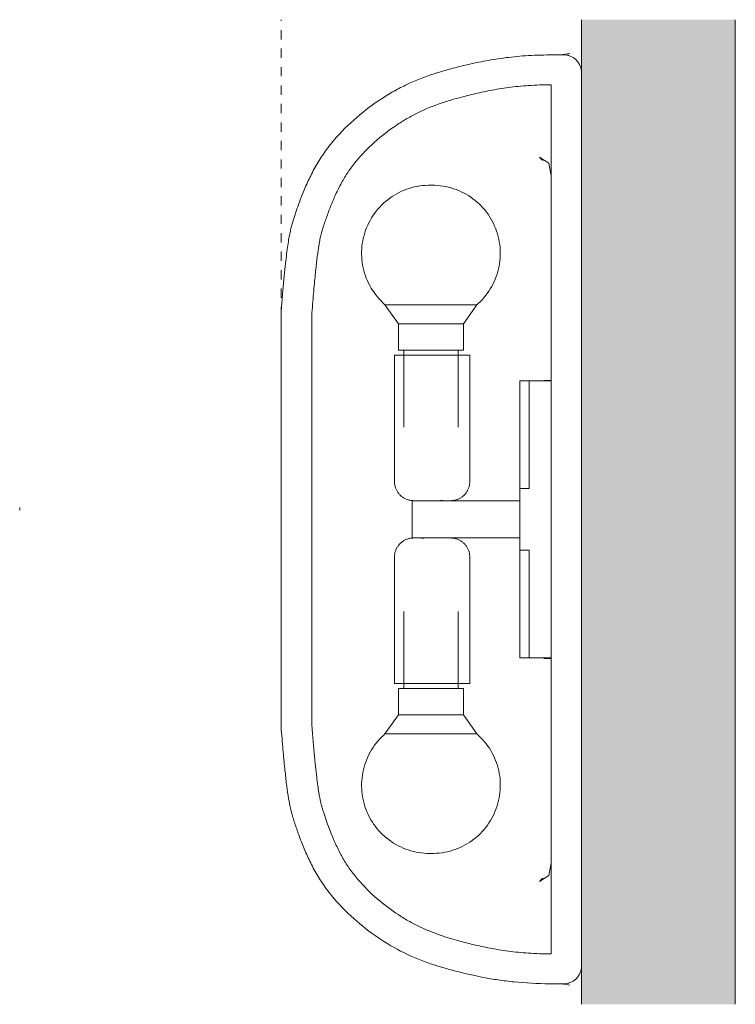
# Model space of a CAD drawing. Header units: millimetres. Extents: x -6878 to -4900, y 24 to 6739.
# Tile 2 of 2: x -6176 to -5944, y 6419 to 6739. Entities that reach past the tile are written whole.
import ezdxf

# ---------------------------------------------------------------- set-up
doc = ezdxf.new("R2010")
doc.units = ezdxf.units.MM
doc.linetypes.add('Dash', pattern=[6, 3, -3])
for name, color, linetype, lineweight in [('Lighthing Fixture Detail Wide Black', 7, 'Continuous', 20), ('Luminarias', 7, 'Continuous', 20), ('Muros', 7, 'Continuous', 9)]:
    doc.layers.add(name, color=color, linetype=linetype, lineweight=lineweight)
doc.layers.add('Lighthing Fixture Dim Grey Dash', color=7, linetype='Dash', lineweight=9, true_color=0xd2d2d2)
doc.layers.add('Lighthing Fixture Dim Grey SOL', color=7, linetype='Continuous', lineweight=9, true_color=0x5b5b5b)

# ---------------------------------------------------------------- blocks, each defined once
blk = doc.blocks.new('63430 - 43748 STAN White wall lamp 1L-532366-Planta_PDF')
at = {"layer": 'Luminarias'}
for p, q in [((-3272.78, 6727.95), (-3275.76, 6727.44)), ((-3273.77, 6727.33), (-3273.08, 6727.36)), ((-3268.96, 6722.29), (-3268.96, 6724.12)), ((-3332.83, 6646.26), (-3328.44, 6640)), ((-3332.83, 6646.26), (-3302.93, 6646.26)), ((-3307.32, 6640), (-3302.93, 6646.26)), ((-3356.51, 6642.73), (-3356.45, 6642.73)), ((-3328.44, 6640), (-3328.44, 6631.49)), ((-3328.44, 6640), (-3307.32, 6640)), ((-3307.32, 6631.49), (-3307.32, 6640)), ((-3328.44, 6631.49), (-3307.32, 6631.49)), ((-3326.68, 6631.49), (-3326.68, 6606.49)), ((-3309.08, 6606.49), (-3309.08, 6631.49)), ((-3329.75, 6629.9), (-3329.75, 6588.8)), ((-3329.75, 6629.9), (-3305.25, 6629.9)), ((-3305.25, 6588.8), (-3305.25, 6629.9)), ((-3281.13, 6621.65), (-3280.95, 6621.5)), ((-3281.13, 6621.65), (-3278.83, 6621.65)), ((-3285.96, 6621.5), (-3288.96, 6621.5)), ((-3288.96, 6621.5), (-3288.96, 6619.5)), ((-3288.96, 6588.5), (-3288.96, 6619.5)), ((-3285.96, 6621.5), (-3278.81, 6621.5)), ((-3285.96, 6619.5), (-3285.96, 6621.5)), ((-3285.96, 6619.5), (-3285.96, 6588.5)), ((-3288.96, 6588.5), (-3288.96, 6586.5)), ((-3288.96, 6586.5), (-3285.96, 6586.5)), ((-3288.96, 6586.5), (-3288.96, 6566.5)), ((-3285.96, 6586.5), (-3285.96, 6588.5)), ((-3288.96, 6582.5), (-3323.96, 6582.5)), ((-3323.96, 6582.5), (-3323.96, 6576.5)), ((-3316.91, 6582.5), (-3316.91, 6582.6)), ((-3314.76, 6582.66), (-3314.01, 6582.66)), ((-3323.96, 6576.5), (-3323.96, 6570.5)), ((-3323.96, 6570.5), (-3288.96, 6570.5)), ((-3316.91, 6570.39), (-3316.91, 6570.5)), ((-3320.24, 6570.33), (-3320.98, 6570.33)), ((-3329.75, 6564.19), (-3329.75, 6523.09)), ((-3305.25, 6523.09), (-3305.25, 6564.19)), ((-3285.96, 6566.5), (-3288.96, 6566.5)), ((-3288.96, 6566.5), (-3288.96, 6564.5)), ((-3288.96, 6533.5), (-3288.96, 6564.5)), ((-3285.96, 6564.5), (-3285.96, 6566.5)), ((-3285.96, 6564.5), (-3285.96, 6533.5)), ((-3326.68, 6546.5), (-3326.68, 6521.5)), ((-3309.08, 6521.5), (-3309.08, 6546.5)), ((-3288.96, 6533.5), (-3288.96, 6531.5)), ((-3285.96, 6531.5), (-3285.96, 6533.5)), ((-3288.96, 6531.5), (-3285.96, 6531.5)), ((-3285.96, 6531.5), (-3278.81, 6531.5)), ((-3280.95, 6531.5), (-3281.17, 6531.31)), ((-3281.17, 6531.31), (-3278.83, 6531.31)), ((-3305.25, 6523.09), (-3329.75, 6523.09)), ((-3328.44, 6521.5), (-3328.44, 6512.99)), ((-3307.32, 6521.5), (-3328.44, 6521.5)), ((-3307.32, 6512.99), (-3307.32, 6521.5)), ((-3328.44, 6512.99), (-3332.83, 6506.73)), ((-3307.32, 6512.99), (-3328.44, 6512.99)), ((-3302.93, 6506.73), (-3307.32, 6512.99)), ((-3356.45, 6510.26), (-3356.51, 6510.26)), ((-3302.93, 6506.73), (-3332.83, 6506.73)), ((-3268.96, 6428.88), (-3268.96, 6430.7)), ((-3273.08, 6425.63), (-3273.57, 6425.69))]:
    blk.add_line(p, q, dxfattribs=at)
at = {"layer": 'Luminarias', "flags": 128}
for points in [[(-3282.61, 6694.26), (-3279.54, 6692.3), (-3278.84, 6688.19), (-3278.8, 6687.54)], [(-3332.83, 6646.26), (-3333.48, 6646.86), (-3334.11, 6647.48), (-3334.72, 6648.12), (-3335.3, 6648.79), (-3335.85, 6649.48), (-3336.38, 6650.2), (-3336.87, 6650.93), (-3337.34, 6651.68), (-3337.77, 6652.45), (-3338.18, 6653.24), (-3338.55, 6654.04), (-3338.89, 6654.86), (-3339.2, 6655.69), (-3339.47, 6656.53), (-3339.71, 6657.39), (-3339.92, 6658.25), (-3340.09, 6659.12), (-3340.22, 6659.99), (-3340.32, 6660.87), (-3340.39, 6661.76), (-3340.42, 6662.64), (-3340.41, 6663.53), (-3340.37, 6664.41), (-3340.3, 6665.29), (-3340.19, 6666.17), (-3340.04, 6667.04), (-3339.86, 6667.91), (-3339.64, 6668.77), (-3339.39, 6669.62), (-3339.11, 6670.46), (-3338.79, 6671.28), (-3338.44, 6672.1), (-3338.06, 6672.9), (-3337.65, 6673.68), (-3337.2, 6674.45), (-3336.73, 6675.19), (-3336.22, 6675.92), (-3335.69, 6676.63), (-3335.13, 6677.31), (-3334.54, 6677.98), (-3333.93, 6678.61), (-3333.29, 6679.23), (-3332.63, 6679.81), (-3331.94, 6680.37), (-3331.23, 6680.91), (-3330.51, 6681.41), (-3329.76, 6681.88), (-3328.99, 6682.33), (-3328.21, 6682.74), (-3327.41, 6683.12), (-3326.59, 6683.47), (-3325.77, 6683.79), (-3324.93, 6684.07), (-3324.08, 6684.32), (-3323.22, 6684.53), (-3322.35, 6684.71), (-3321.48, 6684.86), (-3320.6, 6684.97), (-3319.72, 6685.04), (-3318.83, 6685.08), (-3318.28, 6685.09)], [(-3318.28, 6685.09), (-3318.28, 6685.09), (-3318.28, 6685.09), (-3318.28, 6685.09), (-3318.28, 6685.09), (-3318.28, 6685.09), (-3318.27, 6685.09), (-3318.27, 6685.09), (-3318.26, 6685.09), (-3318.26, 6685.09), (-3318.25, 6685.09), (-3318.24, 6685.09), (-3318.24, 6685.09), (-3318.23, 6685.09), (-3318.22, 6685.09), (-3318.21, 6685.09), (-3318.2, 6685.09), (-3318.19, 6685.09), (-3318.18, 6685.09), (-3318.17, 6685.09), (-3318.16, 6685.09), (-3318.15, 6685.09), (-3318.14, 6685.09), (-3318.12, 6685.09), (-3318.11, 6685.09), (-3318.1, 6685.09), (-3318.08, 6685.09), (-3318.07, 6685.09), (-3318.06, 6685.09), (-3318.04, 6685.09), (-3318.03, 6685.09), (-3318.01, 6685.09), (-3317.99, 6685.09), (-3317.98, 6685.09), (-3317.96, 6685.09), (-3317.95, 6685.09), (-3317.93, 6685.09), (-3317.92, 6685.09), (-3317.9, 6685.09), (-3317.88, 6685.09), (-3317.87, 6685.09), (-3317.85, 6685.09), (-3317.83, 6685.09), (-3317.82, 6685.09), (-3317.8, 6685.09), (-3317.79, 6685.09), (-3317.77, 6685.09), (-3317.76, 6685.09), (-3317.74, 6685.09), (-3317.73, 6685.09), (-3317.71, 6685.09), (-3317.7, 6685.09), (-3317.68, 6685.09), (-3317.67, 6685.09), (-3317.65, 6685.09), (-3317.64, 6685.09), (-3317.63, 6685.09), (-3317.62, 6685.09), (-3317.6, 6685.09), (-3317.59, 6685.09), (-3317.58, 6685.09), (-3317.57, 6685.09), (-3317.56, 6685.09), (-3317.55, 6685.09), (-3317.54, 6685.09), (-3317.53, 6685.09), (-3317.52, 6685.09), (-3317.52, 6685.09), (-3317.51, 6685.09), (-3317.5, 6685.09), (-3317.5, 6685.09), (-3317.49, 6685.09), (-3317.49, 6685.09), (-3317.48, 6685.09), (-3317.48, 6685.09), (-3317.48, 6685.09), (-3317.48, 6685.09), (-3317.47, 6685.09), (-3317.47, 6685.09), (-3317.47, 6685.09)], [(-3317.47, 6685.09), (-3317.47, 6685.09), (-3317.48, 6685.09), (-3317.48, 6685.09), (-3317.48, 6685.09), (-3317.48, 6685.09), (-3317.49, 6685.09), (-3317.49, 6685.09), (-3317.49, 6685.09), (-3317.5, 6685.09), (-3317.51, 6685.09), (-3317.51, 6685.09), (-3317.52, 6685.09), (-3317.53, 6685.09), (-3317.54, 6685.09), (-3317.54, 6685.09), (-3317.55, 6685.09), (-3317.56, 6685.09), (-3317.57, 6685.09), (-3317.59, 6685.09), (-3317.6, 6685.09), (-3317.61, 6685.09), (-3317.62, 6685.09), (-3317.63, 6685.09), (-3317.65, 6685.09), (-3317.66, 6685.09), (-3317.67, 6685.09), (-3317.69, 6685.09), (-3317.7, 6685.09), (-3317.72, 6685.09), (-3317.73, 6685.09), (-3317.75, 6685.09), (-3317.76, 6685.09), (-3317.78, 6685.09), (-3317.79, 6685.09), (-3317.81, 6685.09), (-3317.83, 6685.09), (-3317.84, 6685.09), (-3317.86, 6685.09), (-3317.87, 6685.09), (-3317.89, 6685.09), (-3317.91, 6685.09), (-3317.92, 6685.09), (-3317.94, 6685.09), (-3317.95, 6685.09), (-3317.97, 6685.09), (-3317.99, 6685.09), (-3318, 6685.09), (-3318.02, 6685.09), (-3318.03, 6685.09), (-3318.05, 6685.09), (-3318.06, 6685.09), (-3318.08, 6685.09), (-3318.09, 6685.09), (-3318.1, 6685.09), (-3318.12, 6685.09), (-3318.13, 6685.09), (-3318.14, 6685.09), (-3318.15, 6685.09), (-3318.17, 6685.09), (-3318.18, 6685.09), (-3318.19, 6685.09), (-3318.2, 6685.09), (-3318.21, 6685.09), (-3318.22, 6685.09), (-3318.23, 6685.09), (-3318.23, 6685.09), (-3318.24, 6685.09), (-3318.25, 6685.09), (-3318.25, 6685.09), (-3318.26, 6685.09), (-3318.27, 6685.09), (-3318.27, 6685.09), (-3318.27, 6685.09), (-3318.28, 6685.09), (-3318.28, 6685.09), (-3318.28, 6685.09), (-3318.28, 6685.09), (-3318.28, 6685.09), (-3318.28, 6685.09)], [(-3317.47, 6685.09), (-3316.59, 6685.07), (-3315.7, 6685.02), (-3314.82, 6684.93), (-3313.95, 6684.81), (-3313.08, 6684.65), (-3312.21, 6684.45), (-3311.36, 6684.23), (-3310.51, 6683.97), (-3309.68, 6683.67), (-3308.85, 6683.34), (-3308.04, 6682.98), (-3307.25, 6682.59), (-3306.47, 6682.16), (-3305.71, 6681.71), (-3304.97, 6681.22), (-3304.25, 6680.71), (-3303.55, 6680.17), (-3302.88, 6679.59), (-3302.22, 6679), (-3301.59, 6678.38), (-3300.99, 6677.73), (-3300.41, 6677.06), (-3299.86, 6676.36), (-3299.34, 6675.65), (-3298.85, 6674.91), (-3298.38, 6674.16), (-3297.95, 6673.39), (-3297.55, 6672.6), (-3297.18, 6671.79), (-3296.84, 6670.97), (-3296.54, 6670.14), (-3296.27, 6669.3), (-3296.03, 6668.45), (-3295.83, 6667.58), (-3295.66, 6666.71), (-3295.53, 6665.84), (-3295.43, 6664.96), (-3295.36, 6664.08), (-3295.34, 6663.19), (-3295.35, 6662.31), (-3295.39, 6661.42), (-3295.47, 6660.54), (-3295.58, 6659.66), (-3295.73, 6658.79), (-3295.92, 6657.92), (-3296.13, 6657.06), (-3296.39, 6656.22), (-3296.67, 6655.38), (-3296.99, 6654.55), (-3297.34, 6653.74), (-3297.73, 6652.94), (-3298.14, 6652.16), (-3298.59, 6651.4), (-3299.07, 6650.65), (-3299.58, 6649.92), (-3300.11, 6649.22), (-3300.67, 6648.53), (-3301.26, 6647.87), (-3301.88, 6647.24), (-3302.52, 6646.63), (-3302.93, 6646.26)], [(-3323.51, 6582.56), (-3323.76, 6582.57), (-3324.01, 6582.58), (-3324.26, 6582.61), (-3324.5, 6582.64), (-3324.75, 6582.69), (-3324.99, 6582.74), (-3325.23, 6582.81), (-3325.47, 6582.88), (-3325.71, 6582.96), (-3325.94, 6583.06), (-3326.17, 6583.16), (-3326.39, 6583.27), (-3326.61, 6583.39), (-3326.82, 6583.52), (-3327.03, 6583.65), (-3327.23, 6583.8), (-3327.43, 6583.95), (-3327.62, 6584.11), (-3327.81, 6584.28), (-3327.98, 6584.46), (-3328.15, 6584.64), (-3328.32, 6584.83), (-3328.47, 6585.02), (-3328.62, 6585.22), (-3328.76, 6585.43), (-3328.89, 6585.64), (-3329.01, 6585.86), (-3329.12, 6586.08), (-3329.23, 6586.31), (-3329.32, 6586.54), (-3329.41, 6586.77), (-3329.48, 6587.01), (-3329.55, 6587.25), (-3329.61, 6587.5), (-3329.66, 6587.74), (-3329.69, 6587.99), (-3329.72, 6588.24), (-3329.74, 6588.48), (-3329.75, 6588.73), (-3329.75, 6588.8)], [(-3305.25, 6588.8), (-3305.26, 6588.55), (-3305.27, 6588.3), (-3305.3, 6588.05), (-3305.33, 6587.81), (-3305.38, 6587.56), (-3305.43, 6587.32), (-3305.49, 6587.08), (-3305.57, 6586.84), (-3305.65, 6586.6), (-3305.74, 6586.37), (-3305.85, 6586.14), (-3305.96, 6585.92), (-3306.08, 6585.7), (-3306.2, 6585.49), (-3306.34, 6585.28), (-3306.49, 6585.08), (-3306.64, 6584.88), (-3306.8, 6584.69), (-3306.97, 6584.5), (-3307.14, 6584.33), (-3307.33, 6584.16), (-3307.51, 6583.99), (-3307.71, 6583.84), (-3307.91, 6583.69), (-3308.12, 6583.55), (-3308.33, 6583.42), (-3308.55, 6583.3), (-3308.77, 6583.19), (-3309, 6583.08), (-3309.23, 6582.99), (-3309.46, 6582.9), (-3309.7, 6582.83), (-3309.94, 6582.76), (-3310.18, 6582.7), (-3310.43, 6582.65), (-3310.67, 6582.62), (-3310.92, 6582.59), (-3311.17, 6582.57), (-3311.42, 6582.56), (-3311.49, 6582.56)], [(-3311.49, 6582.56), (-3311.49, 6582.56), (-3311.51, 6582.56), (-3311.53, 6582.56), (-3311.57, 6582.56), (-3311.61, 6582.56), (-3311.66, 6582.56), (-3311.72, 6582.56), (-3311.79, 6582.56), (-3311.87, 6582.56), (-3311.96, 6582.56), (-3312.06, 6582.56), (-3312.17, 6582.56), (-3312.28, 6582.56), (-3312.41, 6582.56), (-3312.54, 6582.56), (-3312.68, 6582.56), (-3312.83, 6582.56), (-3312.98, 6582.56), (-3313.14, 6582.56), (-3313.31, 6582.56), (-3313.49, 6582.56), (-3313.67, 6582.56), (-3313.86, 6582.56), (-3314.05, 6582.56), (-3314.25, 6582.56), (-3314.46, 6582.56), (-3314.67, 6582.56), (-3314.88, 6582.56), (-3315.1, 6582.56), (-3315.32, 6582.56), (-3315.55, 6582.56), (-3315.78, 6582.56), (-3316.01, 6582.56), (-3316.24, 6582.56), (-3316.48, 6582.56), (-3316.71, 6582.56), (-3316.95, 6582.56), (-3317.19, 6582.56), (-3317.43, 6582.56), (-3317.67, 6582.56), (-3317.91, 6582.56), (-3318.15, 6582.56), (-3318.39, 6582.56), (-3318.63, 6582.56), (-3318.86, 6582.56), (-3319.1, 6582.56), (-3319.33, 6582.56), (-3319.56, 6582.56), (-3319.78, 6582.56), (-3320, 6582.56), (-3320.22, 6582.56), (-3320.43, 6582.56), (-3320.64, 6582.56), (-3320.84, 6582.56), (-3321.04, 6582.56), (-3321.23, 6582.56), (-3321.41, 6582.56), (-3321.59, 6582.56), (-3321.77, 6582.56), (-3321.93, 6582.56), (-3322.09, 6582.56), (-3322.24, 6582.56), (-3322.39, 6582.56), (-3322.52, 6582.56), (-3322.65, 6582.56), (-3322.77, 6582.56), (-3322.88, 6582.56), (-3322.98, 6582.56), (-3323.08, 6582.56), (-3323.16, 6582.56), (-3323.24, 6582.56), (-3323.3, 6582.56), (-3323.36, 6582.56), (-3323.41, 6582.56), (-3323.45, 6582.56), (-3323.48, 6582.56), (-3323.5, 6582.56), (-3323.51, 6582.56), (-3323.51, 6582.56)], [(-3323.51, 6582.56), (-3323.5, 6582.56), (-3323.49, 6582.56), (-3323.47, 6582.56), (-3323.43, 6582.56), (-3323.39, 6582.56), (-3323.34, 6582.56), (-3323.28, 6582.56), (-3323.2, 6582.56), (-3323.12, 6582.56), (-3323.03, 6582.56), (-3322.94, 6582.56), (-3322.83, 6582.56), (-3322.71, 6582.56), (-3322.59, 6582.56), (-3322.46, 6582.56), (-3322.32, 6582.56), (-3322.17, 6582.56), (-3322.02, 6582.56), (-3321.86, 6582.56), (-3321.69, 6582.56), (-3321.51, 6582.56), (-3321.33, 6582.56), (-3321.14, 6582.56), (-3320.95, 6582.56), (-3320.75, 6582.56), (-3320.54, 6582.56), (-3320.33, 6582.56), (-3320.12, 6582.56), (-3319.9, 6582.56), (-3319.68, 6582.56), (-3319.45, 6582.56), (-3319.22, 6582.56), (-3318.99, 6582.56), (-3318.76, 6582.56), (-3318.52, 6582.56), (-3318.28, 6582.56), (-3318.04, 6582.56), (-3317.8, 6582.56), (-3317.56, 6582.56), (-3317.32, 6582.56), (-3317.08, 6582.56), (-3316.84, 6582.56), (-3316.61, 6582.56), (-3316.37, 6582.56), (-3316.13, 6582.56), (-3315.9, 6582.56), (-3315.67, 6582.56), (-3315.44, 6582.56), (-3315.22, 6582.56), (-3315, 6582.56), (-3314.78, 6582.56), (-3314.57, 6582.56), (-3314.36, 6582.56), (-3314.16, 6582.56), (-3313.96, 6582.56), (-3313.77, 6582.56), (-3313.58, 6582.56), (-3313.41, 6582.56), (-3313.23, 6582.56), (-3313.07, 6582.56), (-3312.91, 6582.56), (-3312.76, 6582.56), (-3312.61, 6582.56), (-3312.48, 6582.56), (-3312.35, 6582.56), (-3312.23, 6582.56), (-3312.12, 6582.56), (-3312.01, 6582.56), (-3311.92, 6582.56), (-3311.84, 6582.56), (-3311.76, 6582.56), (-3311.69, 6582.56), (-3311.64, 6582.56), (-3311.59, 6582.56), (-3311.55, 6582.56), (-3311.52, 6582.56), (-3311.5, 6582.56), (-3311.49, 6582.56), (-3311.49, 6582.56)], [(-3329.75, 6564.19), (-3329.74, 6564.44), (-3329.73, 6564.69), (-3329.7, 6564.94), (-3329.67, 6565.18), (-3329.62, 6565.43), (-3329.57, 6565.67), (-3329.5, 6565.91), (-3329.43, 6566.15), (-3329.35, 6566.39), (-3329.25, 6566.62), (-3329.15, 6566.85), (-3329.04, 6567.07), (-3328.92, 6567.29), (-3328.79, 6567.5), (-3328.66, 6567.71), (-3328.51, 6567.92), (-3328.36, 6568.11), (-3328.2, 6568.3), (-3328.03, 6568.49), (-3327.85, 6568.66), (-3327.67, 6568.83), (-3327.48, 6569), (-3327.29, 6569.15), (-3327.09, 6569.3), (-3326.88, 6569.44), (-3326.67, 6569.57), (-3326.45, 6569.69), (-3326.23, 6569.8), (-3326, 6569.91), (-3325.77, 6570), (-3325.54, 6570.09), (-3325.3, 6570.17), (-3325.06, 6570.23), (-3324.81, 6570.29), (-3324.57, 6570.34), (-3324.32, 6570.37), (-3324.07, 6570.4), (-3323.83, 6570.42), (-3323.58, 6570.43), (-3323.51, 6570.43)], [(-3323.51, 6570.43), (-3323.5, 6570.43), (-3323.49, 6570.43), (-3323.47, 6570.43), (-3323.43, 6570.43), (-3323.39, 6570.43), (-3323.34, 6570.43), (-3323.28, 6570.43), (-3323.2, 6570.43), (-3323.12, 6570.43), (-3323.03, 6570.43), (-3322.94, 6570.43), (-3322.83, 6570.43), (-3322.71, 6570.43), (-3322.59, 6570.43), (-3322.46, 6570.43), (-3322.32, 6570.43), (-3322.17, 6570.43), (-3322.02, 6570.43), (-3321.86, 6570.43), (-3321.69, 6570.43), (-3321.51, 6570.43), (-3321.33, 6570.43), (-3321.14, 6570.43), (-3320.95, 6570.43), (-3320.75, 6570.43), (-3320.54, 6570.43), (-3320.33, 6570.43), (-3320.12, 6570.43), (-3319.9, 6570.43), (-3319.68, 6570.43), (-3319.45, 6570.43), (-3319.22, 6570.43), (-3318.99, 6570.43), (-3318.76, 6570.43), (-3318.52, 6570.43), (-3318.28, 6570.43), (-3318.04, 6570.43), (-3317.8, 6570.43), (-3317.56, 6570.43), (-3317.32, 6570.43), (-3317.08, 6570.43), (-3316.84, 6570.43), (-3316.61, 6570.43), (-3316.37, 6570.43), (-3316.13, 6570.43), (-3315.9, 6570.43), (-3315.67, 6570.43), (-3315.44, 6570.43), (-3315.22, 6570.43), (-3315, 6570.43), (-3314.78, 6570.43), (-3314.57, 6570.43), (-3314.36, 6570.43), (-3314.16, 6570.43), (-3313.96, 6570.43), (-3313.77, 6570.43), (-3313.58, 6570.43), (-3313.41, 6570.43), (-3313.23, 6570.43), (-3313.07, 6570.43), (-3312.91, 6570.43), (-3312.76, 6570.43), (-3312.61, 6570.43), (-3312.48, 6570.43), (-3312.35, 6570.43), (-3312.23, 6570.43), (-3312.12, 6570.43), (-3312.01, 6570.43), (-3311.92, 6570.43), (-3311.84, 6570.43), (-3311.76, 6570.43), (-3311.69, 6570.43), (-3311.64, 6570.43), (-3311.59, 6570.43), (-3311.55, 6570.43), (-3311.52, 6570.43), (-3311.5, 6570.43), (-3311.49, 6570.43), (-3311.49, 6570.43)], [(-3311.49, 6570.43), (-3311.49, 6570.43), (-3311.51, 6570.43), (-3311.53, 6570.43), (-3311.57, 6570.43), (-3311.61, 6570.43), (-3311.66, 6570.43), (-3311.72, 6570.43), (-3311.79, 6570.43), (-3311.87, 6570.43), (-3311.96, 6570.43), (-3312.06, 6570.43), (-3312.17, 6570.43), (-3312.28, 6570.43), (-3312.41, 6570.43), (-3312.54, 6570.43), (-3312.68, 6570.43), (-3312.83, 6570.43), (-3312.98, 6570.43), (-3313.14, 6570.43), (-3313.31, 6570.43), (-3313.49, 6570.43), (-3313.67, 6570.43), (-3313.86, 6570.43), (-3314.05, 6570.43), (-3314.25, 6570.43), (-3314.46, 6570.43), (-3314.67, 6570.43), (-3314.88, 6570.43), (-3315.1, 6570.43), (-3315.32, 6570.43), (-3315.55, 6570.43), (-3315.78, 6570.43), (-3316.01, 6570.43), (-3316.24, 6570.43), (-3316.48, 6570.43), (-3316.71, 6570.43), (-3316.95, 6570.43), (-3317.19, 6570.43), (-3317.43, 6570.43), (-3317.67, 6570.43), (-3317.91, 6570.43), (-3318.15, 6570.43), (-3318.39, 6570.43), (-3318.63, 6570.43), (-3318.86, 6570.43), (-3319.1, 6570.43), (-3319.33, 6570.43), (-3319.56, 6570.43), (-3319.78, 6570.43), (-3320, 6570.43), (-3320.22, 6570.43), (-3320.43, 6570.43), (-3320.64, 6570.43), (-3320.84, 6570.43), (-3321.04, 6570.43), (-3321.23, 6570.43), (-3321.41, 6570.43), (-3321.59, 6570.43), (-3321.77, 6570.43), (-3321.93, 6570.43), (-3322.09, 6570.43), (-3322.24, 6570.43), (-3322.39, 6570.43), (-3322.52, 6570.43), (-3322.65, 6570.43), (-3322.77, 6570.43), (-3322.88, 6570.43), (-3322.98, 6570.43), (-3323.08, 6570.43), (-3323.16, 6570.43), (-3323.24, 6570.43), (-3323.3, 6570.43), (-3323.36, 6570.43), (-3323.41, 6570.43), (-3323.45, 6570.43), (-3323.48, 6570.43), (-3323.5, 6570.43), (-3323.51, 6570.43), (-3323.51, 6570.43)], [(-3311.49, 6570.43), (-3311.24, 6570.42), (-3310.99, 6570.41), (-3310.74, 6570.38), (-3310.49, 6570.35), (-3310.25, 6570.3), (-3310.01, 6570.25), (-3309.76, 6570.18), (-3309.53, 6570.11), (-3309.29, 6570.03), (-3309.06, 6569.94), (-3308.83, 6569.83), (-3308.61, 6569.72), (-3308.39, 6569.6), (-3308.18, 6569.47), (-3307.97, 6569.34), (-3307.76, 6569.19), (-3307.57, 6569.04), (-3307.38, 6568.88), (-3307.19, 6568.71), (-3307.01, 6568.54), (-3306.84, 6568.35), (-3306.68, 6568.16), (-3306.53, 6567.97), (-3306.38, 6567.77), (-3306.24, 6567.56), (-3306.11, 6567.35), (-3305.99, 6567.13), (-3305.87, 6566.91), (-3305.77, 6566.68), (-3305.68, 6566.45), (-3305.59, 6566.22), (-3305.51, 6565.98), (-3305.45, 6565.74), (-3305.39, 6565.5), (-3305.34, 6565.25), (-3305.3, 6565), (-3305.28, 6564.76), (-3305.26, 6564.51), (-3305.25, 6564.26), (-3305.25, 6564.19)], [(-3318.28, 6467.9), (-3319.17, 6467.92), (-3320.05, 6467.97), (-3320.93, 6468.06), (-3321.81, 6468.18), (-3322.68, 6468.34), (-3323.55, 6468.54), (-3324.4, 6468.76), (-3325.25, 6469.03), (-3326.08, 6469.32), (-3326.9, 6469.65), (-3327.71, 6470.01), (-3328.51, 6470.4), (-3329.28, 6470.83), (-3330.04, 6471.28), (-3330.78, 6471.77), (-3331.5, 6472.28), (-3332.2, 6472.83), (-3332.88, 6473.4), (-3333.53, 6473.99), (-3334.16, 6474.62), (-3334.77, 6475.26), (-3335.35, 6475.93), (-3335.9, 6476.63), (-3336.42, 6477.34), (-3336.91, 6478.08), (-3337.38, 6478.83), (-3337.81, 6479.61), (-3338.21, 6480.39), (-3338.58, 6481.2), (-3338.92, 6482.02), (-3339.22, 6482.85), (-3339.49, 6483.69), (-3339.73, 6484.55), (-3339.93, 6485.41), (-3340.1, 6486.28), (-3340.23, 6487.15), (-3340.33, 6488.03), (-3340.39, 6488.92), (-3340.42, 6489.8), (-3340.41, 6490.69), (-3340.37, 6491.57), (-3340.29, 6492.45), (-3340.18, 6493.33), (-3340.03, 6494.2), (-3339.84, 6495.07), (-3339.62, 6495.93), (-3339.37, 6496.78), (-3339.09, 6497.61), (-3338.77, 6498.44), (-3338.41, 6499.25), (-3338.03, 6500.05), (-3337.61, 6500.83), (-3337.17, 6501.6), (-3336.69, 6502.34), (-3336.18, 6503.07), (-3335.65, 6503.77), (-3335.08, 6504.46), (-3334.49, 6505.12), (-3333.88, 6505.75), (-3333.24, 6506.36), (-3332.83, 6506.73)], [(-3302.93, 6506.73), (-3302.28, 6506.14), (-3301.64, 6505.52), (-3301.04, 6504.87), (-3300.46, 6504.2), (-3299.91, 6503.51), (-3299.38, 6502.8), (-3298.89, 6502.06), (-3298.42, 6501.31), (-3297.98, 6500.54), (-3297.58, 6499.75), (-3297.21, 6498.95), (-3296.87, 6498.13), (-3296.56, 6497.3), (-3296.29, 6496.46), (-3296.05, 6495.6), (-3295.84, 6494.74), (-3295.67, 6493.87), (-3295.53, 6493), (-3295.43, 6492.12), (-3295.37, 6491.24), (-3295.34, 6490.35), (-3295.34, 6489.47), (-3295.38, 6488.58), (-3295.46, 6487.7), (-3295.57, 6486.82), (-3295.72, 6485.95), (-3295.9, 6485.08), (-3296.11, 6484.22), (-3296.36, 6483.37), (-3296.65, 6482.53), (-3296.96, 6481.71), (-3297.31, 6480.89), (-3297.7, 6480.09), (-3298.11, 6479.31), (-3298.55, 6478.55), (-3299.03, 6477.8), (-3299.53, 6477.07), (-3300.07, 6476.36), (-3300.63, 6475.68), (-3301.21, 6475.02), (-3301.83, 6474.38), (-3302.47, 6473.76), (-3303.13, 6473.18), (-3303.82, 6472.62), (-3304.52, 6472.09), (-3305.25, 6471.58), (-3306, 6471.11), (-3306.77, 6470.66), (-3307.55, 6470.25), (-3308.35, 6469.87), (-3309.16, 6469.52), (-3309.99, 6469.21), (-3310.83, 6468.92), (-3311.68, 6468.67), (-3312.54, 6468.46), (-3313.4, 6468.28), (-3314.28, 6468.13), (-3315.16, 6468.02), (-3316.04, 6467.95), (-3316.92, 6467.91), (-3317.47, 6467.9)], [(-3317.47, 6467.9), (-3317.47, 6467.9), (-3317.48, 6467.9), (-3317.48, 6467.9), (-3317.48, 6467.9), (-3317.48, 6467.9), (-3317.49, 6467.9), (-3317.49, 6467.9), (-3317.49, 6467.9), (-3317.5, 6467.9), (-3317.51, 6467.9), (-3317.51, 6467.9), (-3317.52, 6467.9), (-3317.53, 6467.9), (-3317.54, 6467.9), (-3317.54, 6467.9), (-3317.55, 6467.9), (-3317.56, 6467.9), (-3317.57, 6467.9), (-3317.59, 6467.9), (-3317.6, 6467.9), (-3317.61, 6467.9), (-3317.62, 6467.9), (-3317.63, 6467.9), (-3317.65, 6467.9), (-3317.66, 6467.9), (-3317.67, 6467.9), (-3317.69, 6467.9), (-3317.7, 6467.9), (-3317.72, 6467.9), (-3317.73, 6467.9), (-3317.75, 6467.9), (-3317.76, 6467.9), (-3317.78, 6467.9), (-3317.79, 6467.9), (-3317.81, 6467.9), (-3317.83, 6467.9), (-3317.84, 6467.9), (-3317.86, 6467.9), (-3317.87, 6467.9), (-3317.89, 6467.9), (-3317.91, 6467.9), (-3317.92, 6467.9), (-3317.94, 6467.9), (-3317.95, 6467.9), (-3317.97, 6467.9), (-3317.99, 6467.9), (-3318, 6467.9), (-3318.02, 6467.9), (-3318.03, 6467.9), (-3318.05, 6467.9), (-3318.06, 6467.9), (-3318.08, 6467.9), (-3318.09, 6467.9), (-3318.1, 6467.9), (-3318.12, 6467.9), (-3318.13, 6467.9), (-3318.14, 6467.9), (-3318.15, 6467.9), (-3318.17, 6467.9), (-3318.18, 6467.9), (-3318.19, 6467.9), (-3318.2, 6467.9), (-3318.21, 6467.9), (-3318.22, 6467.9), (-3318.23, 6467.9), (-3318.23, 6467.9), (-3318.24, 6467.9), (-3318.25, 6467.9), (-3318.25, 6467.9), (-3318.26, 6467.9), (-3318.27, 6467.9), (-3318.27, 6467.9), (-3318.27, 6467.9), (-3318.28, 6467.9), (-3318.28, 6467.9), (-3318.28, 6467.9), (-3318.28, 6467.9), (-3318.28, 6467.9), (-3318.28, 6467.9)], [(-3318.28, 6467.9), (-3318.28, 6467.9), (-3318.28, 6467.9), (-3318.28, 6467.9), (-3318.28, 6467.9), (-3318.28, 6467.9), (-3318.27, 6467.9), (-3318.27, 6467.9), (-3318.26, 6467.9), (-3318.26, 6467.9), (-3318.25, 6467.9), (-3318.24, 6467.9), (-3318.24, 6467.9), (-3318.23, 6467.9), (-3318.22, 6467.9), (-3318.21, 6467.9), (-3318.2, 6467.9), (-3318.19, 6467.9), (-3318.18, 6467.9), (-3318.17, 6467.9), (-3318.16, 6467.9), (-3318.15, 6467.9), (-3318.14, 6467.9), (-3318.12, 6467.9), (-3318.11, 6467.9), (-3318.1, 6467.9), (-3318.08, 6467.9), (-3318.07, 6467.9), (-3318.06, 6467.9), (-3318.04, 6467.9), (-3318.03, 6467.9), (-3318.01, 6467.9), (-3317.99, 6467.9), (-3317.98, 6467.9), (-3317.96, 6467.9), (-3317.95, 6467.9), (-3317.93, 6467.9), (-3317.92, 6467.9), (-3317.9, 6467.9), (-3317.88, 6467.9), (-3317.87, 6467.9), (-3317.85, 6467.9), (-3317.83, 6467.9), (-3317.82, 6467.9), (-3317.8, 6467.9), (-3317.79, 6467.9), (-3317.77, 6467.9), (-3317.76, 6467.9), (-3317.74, 6467.9), (-3317.73, 6467.9), (-3317.71, 6467.9), (-3317.7, 6467.9), (-3317.68, 6467.9), (-3317.67, 6467.9), (-3317.65, 6467.9), (-3317.64, 6467.9), (-3317.63, 6467.9), (-3317.62, 6467.9), (-3317.6, 6467.9), (-3317.59, 6467.9), (-3317.58, 6467.9), (-3317.57, 6467.9), (-3317.56, 6467.9), (-3317.55, 6467.9), (-3317.54, 6467.9), (-3317.53, 6467.9), (-3317.52, 6467.9), (-3317.52, 6467.9), (-3317.51, 6467.9), (-3317.5, 6467.9), (-3317.5, 6467.9), (-3317.49, 6467.9), (-3317.49, 6467.9), (-3317.48, 6467.9), (-3317.48, 6467.9), (-3317.48, 6467.9), (-3317.48, 6467.9), (-3317.47, 6467.9), (-3317.47, 6467.9), (-3317.47, 6467.9)], [(-3278.8, 6465.45), (-3278.84, 6464.81), (-3279.54, 6460.69), (-3282.61, 6458.74)], [(-3275.77, 6425.55), (-3275.42, 6425.5), (-3272.78, 6425.04)]]:
    blk.add_lwpolyline(points, dxfattribs=at)
at = {"layer": 'Luminarias'}
for points, knots in [([(-3281.46, 6693.3), (-3281.47, 6693.25), (-3281.55, 6693.2), (-3281.81, 6693.35), (-3282.2, 6693.75), (-3282.48, 6694.09), (-3282.61, 6694.26)], [0.5426274, 0.5426274, 0.5426274, 0.5426274, 0.625, 0.75, 0.875, 1, 1, 1, 1]), ([(-3282.61, 6458.74), (-3282.48, 6458.9), (-3282.2, 6459.24), (-3281.81, 6459.64), (-3281.55, 6459.8), (-3281.47, 6459.74), (-3281.46, 6459.7)], [0, 0, 0, 0, 0.125, 0.25, 0.375, 0.456021, 0.456021, 0.456021, 0.456021])]:
    blk.add_open_spline(points, degree=3, knots=knots, dxfattribs=at)

msp = doc.modelspace()

# ---------------------------------------------------------------- hatches: boundary and pattern name
at = {"layer": 'Muros', "true_color": 0xf7f7f7}
msp.add_hatch(color=7, dxfattribs=at).paths.add_polyline_path([(-5993.51, 6418.86), (-5943.51, 6418.86), (-5943.51, 6738.9), (-5993.51, 6738.9), (-5993.51, 6423.86)])

# ---------------------------------------------------------------- linework, layer by layer
at = {"layer": 'Lighthing Fixture Detail Wide Black'}
for p, q in [((-5999.23, 6727.44), (-6003.7, 6727.44)), ((-5993.51, 6430.7), (-5993.51, 6722.29)), ((-6003.37, 6717.76), (-6003.37, 6435.23)), ((-6091.14, 6643.97), (-6091.14, 6509.02)), ((-6081.14, 6509.78), (-6081.14, 6643.57)), ((-6003.7, 6425.55), (-5999.23, 6425.55))]:
    msp.add_line(p, q, dxfattribs=at)
for centre, start, end in [((-5999.23, 6721.69), 6, 90), ((-5999.23, 6431.3), 270, 354)]:
    msp.add_arc(centre, 5.75, start, end, dxfattribs=at)
for points, knots in [([(-6003.7, 6727.44), (-6006.5, 6727.42), (-6011.83, 6727.25), (-6017.8, 6726.62), (-6022.22, 6725.96), (-6026.42, 6725.21), (-6031.28, 6724.14), (-6036.58, 6722.8), (-6043.06, 6720.87), (-6048.87, 6718.6), (-6054.39, 6715.76), (-6059.88, 6712.44), (-6066.7, 6707.34), (-6072.89, 6701.2), (-6077.11, 6695.78), (-6079.38, 6692.2), (-6080.97, 6689.28), (-6082.07, 6687.08), (-6083.07, 6684.89), (-6084.13, 6682.38), (-6085.21, 6679.57), (-6086.09, 6677.13), (-6086.63, 6675.51), (-6086.93, 6674.56), (-6087.22, 6673.66), (-6087.49, 6672.8), (-6087.75, 6671.84), (-6088.01, 6670.76), (-6088.32, 6669.33), (-6088.69, 6667.44), (-6089.06, 6664.95), (-6089.43, 6662.14), (-6089.82, 6658.77), (-6090.37, 6653.14), (-6090.82, 6647.92), (-6091.14, 6643.97)], [0, 0, 0, 0, 0.041667, 0.083333, 0.104167, 0.125, 0.166667, 0.208333, 0.25, 0.333333, 0.375, 0.416667, 0.5, 0.583333, 0.625, 0.666667, 0.6875, 0.708333, 0.729167, 0.75, 0.78125, 0.8125, 0.828125, 0.835938, 0.84375, 0.859375, 0.867188, 0.875, 0.890625, 0.90625, 0.921875, 0.9375, 0.953125, 0.96875, 1, 1, 1, 1]), ([(-6081.14, 6643.57), (-6080.93, 6646.17), (-6080.53, 6650.93), (-6079.97, 6656.84), (-6079.56, 6660.55), (-6079.24, 6662.92), (-6079.02, 6664.54), (-6078.8, 6665.92), (-6078.6, 6667.01), (-6078.4, 6667.95), (-6078.23, 6668.72), (-6078.09, 6669.31), (-6077.95, 6669.83), (-6077.78, 6670.42), (-6077.56, 6671.1), (-6077.32, 6671.86), (-6077.04, 6672.72), (-6076.64, 6673.9), (-6076.1, 6675.42), (-6075.41, 6677.29), (-6074.41, 6679.82), (-6073.01, 6683.02), (-6071.05, 6686.78), (-6068.85, 6690.25), (-6065.35, 6694.73), (-6060.04, 6700.01), (-6054.07, 6704.45), (-6049.33, 6707.32), (-6044.63, 6709.73), (-6039.61, 6711.7), (-6033.74, 6713.45), (-6028.72, 6714.72), (-6024.18, 6715.71), (-6020.32, 6716.4), (-6016.27, 6717.01), (-6010.83, 6717.58), (-6005.94, 6717.74), (-6003.37, 6717.76)], [0, 0, 0, 0, 0.020833, 0.041667, 0.0625, 0.072917, 0.083333, 0.09375, 0.104167, 0.114583, 0.125, 0.130208, 0.135417, 0.145833, 0.15625, 0.166667, 0.177083, 0.1875, 0.208333, 0.229167, 0.25, 0.291667, 0.333333, 0.375, 0.416667, 0.5, 0.583333, 0.625, 0.666667, 0.75, 0.791667, 0.833333, 0.875, 0.895833, 0.916667, 0.958333, 1, 1, 1, 1]), ([(-6003.37, 6435.23), (-6005.94, 6435.25), (-6010.84, 6435.41), (-6016.28, 6435.98), (-6020.33, 6436.59), (-6024.19, 6437.28), (-6028.73, 6438.27), (-6033.75, 6439.55), (-6039.62, 6441.3), (-6044.64, 6443.27), (-6049.34, 6445.68), (-6054.09, 6448.56), (-6060.06, 6453.01), (-6065.37, 6458.3), (-6068.86, 6462.78), (-6071.06, 6466.25), (-6073.01, 6470.02), (-6074.56, 6473.54), (-6075.77, 6476.71), (-6076.59, 6479), (-6077.11, 6480.54), (-6077.37, 6481.38), (-6077.61, 6482.11), (-6077.82, 6482.78), (-6078.02, 6483.52), (-6078.18, 6484.17), (-6078.34, 6484.87), (-6078.54, 6485.8), (-6078.79, 6487.09), (-6079.12, 6489.32), (-6079.47, 6491.95), (-6079.84, 6495.19), (-6080.38, 6500.67), (-6080.82, 6505.84), (-6081.14, 6509.78)], [0, 0, 0, 0, 0.041667, 0.083333, 0.104167, 0.125, 0.166667, 0.208333, 0.25, 0.333333, 0.375, 0.416667, 0.5, 0.583333, 0.625, 0.666667, 0.708333, 0.75, 0.78125, 0.8125, 0.828125, 0.835938, 0.84375, 0.859375, 0.867188, 0.875, 0.882812, 0.890625, 0.90625, 0.921875, 0.9375, 0.953125, 0.96875, 1, 1, 1, 1]), ([(-6091.14, 6509.02), (-6090.93, 6506.39), (-6090.52, 6501.54), (-6089.95, 6495.44), (-6089.52, 6491.54), (-6089.19, 6488.97), (-6088.94, 6487.19), (-6088.69, 6485.61), (-6088.44, 6484.28), (-6088.2, 6483.09), (-6087.94, 6481.95), (-6087.68, 6480.89), (-6087.42, 6479.98), (-6087.15, 6479.11), (-6086.86, 6478.2), (-6086.55, 6477.25), (-6086.13, 6476.01), (-6085.34, 6473.77), (-6084.29, 6470.97), (-6083.07, 6468.1), (-6082.07, 6465.91), (-6080.97, 6463.71), (-6079.38, 6460.79), (-6077.11, 6457.21), (-6072.88, 6451.79), (-6066.71, 6445.65), (-6058.5, 6439.53), (-6050.31, 6434.95), (-6042.34, 6431.84), (-6035.33, 6429.85), (-6029.83, 6428.53), (-6025.4, 6427.59), (-6021.42, 6426.89), (-6018.03, 6426.43), (-6012.76, 6425.82), (-6007.9, 6425.57), (-6003.7, 6425.55)], [0, 0, 0, 0, 0.020833, 0.041667, 0.0625, 0.072917, 0.083333, 0.09375, 0.104167, 0.114583, 0.125, 0.135417, 0.145833, 0.15625, 0.166667, 0.177083, 0.1875, 0.208333, 0.25, 0.270833, 0.291667, 0.3125, 0.333333, 0.375, 0.416667, 0.5, 0.583333, 0.666667, 0.75, 0.8125, 0.84375, 0.875, 0.90625, 0.921875, 0.9375, 1, 1, 1, 1])]:
    msp.add_open_spline(points, degree=3, knots=knots, dxfattribs=at)
at = {"layer": 'Lighthing Fixture Dim Grey Dash'}
for p, q in [((-6091.14, 6576.5), (-6091.14, 6738.9)), ((-5993.51, 6649.84), (-5993.51, 6734.84))]:
    msp.add_line(p, q, dxfattribs=at)
at = {"layer": 'Lighthing Fixture Dim Grey SOL'}
msp.add_line((-6176.1, 6579.5), (-6176.1, 6580.3), dxfattribs=at)
at = {"layer": 'Muros', "color": 253, "true_color": 0xaaaaaa}
for p, q in [((-5993.51, 6724.61), (-5993.51, 6738.9)), ((-5943.51, 6738.9), (-5943.51, 6418.86)), ((-5993.51, 6418.86), (-5993.51, 6428.86))]:
    msp.add_line(p, q, dxfattribs=at)

# ---------------------------------------------------------------- block references
at = {"layer": 'Luminarias'}
msp.add_blockref('63430 - 43748 STAN White wall lamp 1L-532366-Planta_PDF', (-2724.55, 0), dxfattribs=at)

doc.saveas('drawing.dxf')
